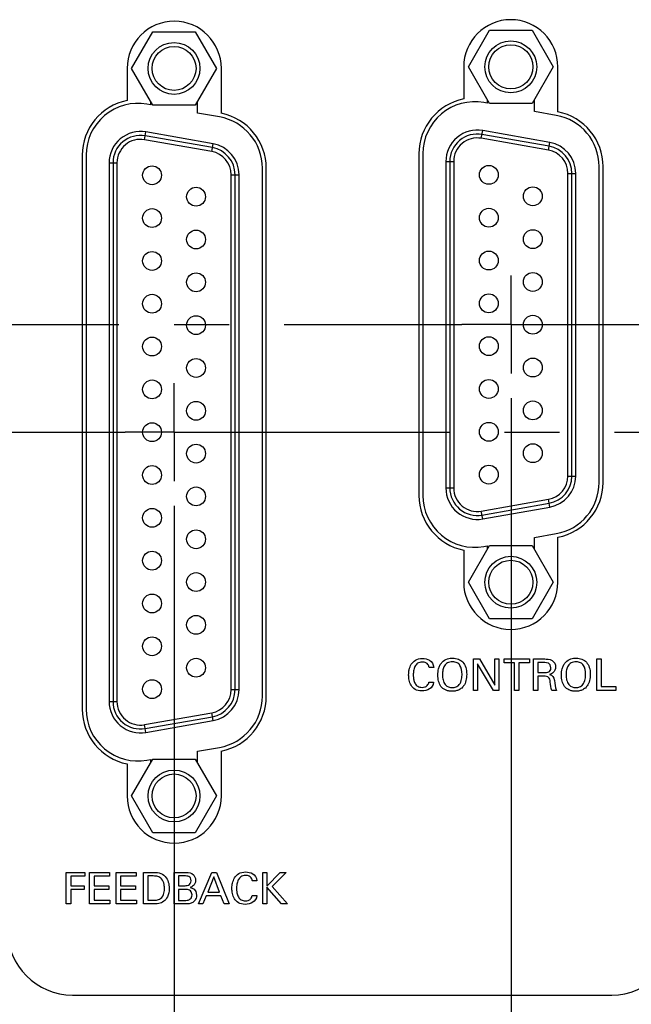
# Model space of a CAD drawing. Header units: inches. Extents: x 0 to 34, y 0 to 22.
# Tile 36 of 89: x 8.6 to 10.1, y 12.8 to 15.3. Entities that reach past the tile are written whole.
import ezdxf

# ---------------------------------------------------------------- set-up
doc = ezdxf.new("R2010")
doc.units = ezdxf.units.IN
doc.header["$LTSCALE"] = 1.87
doc.header["$MEASUREMENT"] = 0
doc.linetypes.add('CENTER', pattern=[0.6, 0.375, -0.075, 0.075, -0.075])
doc.layers.get('0').update_dxf_attribs({"linetype": 'CONTINUOUS'})
for name, color, linetype in [('DATUMCURVES', 7, 'CONTINUOUS'), ('DEFAULT_1', 7, 'CENTER'), ('DIMENSIONS', 7, 'CONTINUOUS')]:
    doc.layers.add(name, color=color, linetype=linetype)
doc.styles.get("Standard").update_dxf_attribs({"font": 'txt', "width": 0.8})
doc.dimstyles.new('DIMSTYLE_1', dxfattribs={"dimtxt": 0.125, "dimasz": 0.18, "dimexe": 0.18, "dimexo": 0.0625, "dimgap": 0.09, "dimtad": 0, "dimtih": 1, "dimtoh": 1, "dimdec": 3, "dimzin": 4, "dimdsep": 46, "dimtxsty": 'STANDARD', "dimblk": '_FILLED', "dimblk1": '_FILLED', "dimblk2": '_FILLED', "dimcen": 0.09, "dimadec": 0, "dimazin": 0, "dimtp": 0.001, "dimtm": 0.001, "dimtfac": 1, "dimtdec": 3, "dimtofl": 0, "dimtmove": 0, "dimatfit": 3, "dimldrblk": '_FILLED', "dimfxl": 1, "dimtolj": 1, "dimtzin": 4, "dimarcsym": 0})

# ---------------------------------------------------------------- blocks, each defined once
blk = doc.blocks.new('*D6')
at = {"layer": 'DIMENSIONS', "color": 2, "linetype": 'CONTINUOUS'}
blk.add_line((8.9827, 14.0311), (8.9827, 11.6911), dxfattribs=at)
at = {"layer": 'DIMENSIONS', "color": 2, "linetype": 'CONTINUOUS', "width": 0.8}
for s, p in [(']', (9.0452, 11.5286)), ('121.98', (9.0452, 10.9286)), ('[', (9.0452, 10.8286)), ('4.803', (9.0452, 10.2036))]:
    blk.add_text(s, height=0.125, rotation=90, dxfattribs=at).set_placement(p)
blk = doc.blocks.new('_FILLED')
at = {"color": 0, "linetype": 'BYBLOCK'}
blk.add_solid([(0, 0), (-1, 0.174), (-1, -0.174)], dxfattribs=at)
blk = doc.blocks.new('*D7')
at = {"layer": 'DIMENSIONS', "color": 2, "linetype": 'CONTINUOUS'}
blk.add_line((9.8407, 14.3051), (9.8407, 11.6911), dxfattribs=at)
at = {"layer": 'DIMENSIONS', "color": 2, "linetype": 'CONTINUOUS', "width": 0.8}
for s, p in [(']', (9.9032, 11.5286)), ('143.78', (9.9032, 10.9286)), ('[', (9.9032, 10.8286)), ('5.661', (9.9032, 10.2036))]:
    blk.add_text(s, height=0.125, rotation=90, dxfattribs=at).set_placement(p)
blk = doc.blocks.new('*D8')
at = {"layer": 'DIMENSIONS', "color": 2, "linetype": 'CONTINUOUS'}
blk.add_line((10.6827, 14.0311), (10.6827, 11.6911), dxfattribs=at)
at = {"layer": 'DIMENSIONS', "color": 2, "linetype": 'CONTINUOUS', "width": 0.8}
for s, p in [(']', (10.7452, 11.5286)), ('165.16', (10.7452, 10.9286)), ('[', (10.7452, 10.8286)), ('6.503', (10.7452, 10.2036))]:
    blk.add_text(s, height=0.125, rotation=90, dxfattribs=at).set_placement(p)
blk = doc.blocks.new('*D9')
at = {"layer": 'DIMENSIONS', "color": 2, "linetype": 'CONTINUOUS'}
blk.add_line((11.5407, 14.3051), (11.5407, 11.6911), dxfattribs=at)
at = {"layer": 'DIMENSIONS', "color": 2, "linetype": 'CONTINUOUS', "width": 0.8}
for s, p in [(']', (11.6032, 11.5286)), ('186.96', (11.6032, 10.9286)), ('[', (11.6032, 10.8286)), ('7.361', (11.6032, 10.2036))]:
    blk.add_text(s, height=0.125, rotation=90, dxfattribs=at).set_placement(p)
blk = doc.blocks.new('*D10')
at = {"layer": 'DIMENSIONS', "color": 2, "linetype": 'CONTINUOUS'}
blk.add_line((12.3827, 14.0311), (12.3827, 11.6911), dxfattribs=at)
at = {"layer": 'DIMENSIONS', "color": 2, "linetype": 'CONTINUOUS', "width": 0.8}
for s, p in [(']', (12.4452, 11.5286)), ('208.34', (12.4452, 10.9286)), ('[', (12.4452, 10.8286)), ('8.203', (12.4452, 10.2036))]:
    blk.add_text(s, height=0.125, rotation=90, dxfattribs=at).set_placement(p)
blk = doc.blocks.new('*D11')
at = {"layer": 'DIMENSIONS', "color": 2, "linetype": 'CONTINUOUS'}
blk.add_line((13.2407, 14.3051), (13.2407, 11.6911), dxfattribs=at)
at = {"layer": 'DIMENSIONS', "color": 2, "linetype": 'CONTINUOUS', "width": 0.8}
for s, p in [(']', (13.3032, 11.5286)), ('230.14', (13.3032, 10.9286)), ('[', (13.3032, 10.8286)), ('9.061', (13.3032, 10.2036))]:
    blk.add_text(s, height=0.125, rotation=90, dxfattribs=at).set_placement(p)

msp = doc.modelspace()

# ---------------------------------------------------------------- linework, layer by layer
at = {"color": 7, "linetype": 'CONTINUOUS'}
for p, q in [((9.7322, 15.1486), (9.7862, 15.2421)), ((9.7862, 15.2421), (9.8942, 15.2421)), ((9.8942, 15.2421), (9.9482, 15.1486)), ((8.8742, 15.1446), (8.9282, 15.2381)), ((8.9282, 15.2381), (9.0362, 15.2381)), ((9.0362, 15.2381), (9.0902, 15.1446)), ((8.8627, 15.1446), (8.8627, 15.063)), ((8.9282, 15.0511), (8.8742, 15.1446)), ((9.0902, 15.1446), (9.0362, 15.0511)), ((9.1027, 15.0303), (9.1027, 15.1446)), ((9.7202, 15.1486), (9.7202, 15.0669)), ((9.7862, 15.0551), (9.7322, 15.1486)), ((9.9482, 15.1486), (9.8942, 15.0551)), ((9.9602, 15.0341), (9.9602, 15.1486)), ((9.7802, 15.0656), (9.7802, 15.056)), ((9.9002, 15.0349), (9.9002, 15.0656)), ((8.9222, 15.052), (8.9131, 15.0536)), ((8.9222, 15.0616), (8.9222, 15.052)), ((9.0362, 15.0511), (8.9282, 15.0511)), ((9.0422, 15.0309), (9.0422, 15.0616)), ((9.7802, 15.056), (9.7711, 15.0576)), ((9.8942, 15.0551), (9.7862, 15.0551)), ((9.0981, 15.021), (9.0422, 15.0309)), ((9.9561, 15.025), (9.9002, 15.0349)), ((8.9071, 14.9632), (8.9106, 14.9829)), ((9.0781, 14.9331), (8.9071, 14.9632)), ((9.0799, 14.9429), (8.9088, 14.9731)), ((9.0816, 14.9528), (8.9106, 14.9829)), ((9.7651, 14.9667), (9.7686, 14.9864)), ((9.9361, 14.9366), (9.7651, 14.9667)), ((9.9379, 14.9464), (9.7668, 14.9766)), ((9.9396, 14.9563), (9.7686, 14.9864)), ((9.0781, 14.9331), (9.0816, 14.9528)), ((9.9361, 14.9366), (9.9396, 14.9563)), ((8.7482, 14.9236), (8.7482, 13.5136)), ((8.7582, 14.9236), (8.7582, 13.5136)), ((9.6062, 14.9276), (9.6062, 14.0576)), ((9.6162, 14.9276), (9.6162, 14.0576)), ((8.8167, 14.9041), (8.8167, 13.5331)), ((8.8167, 14.9041), (8.8367, 14.9041)), ((8.8267, 14.9041), (8.8267, 13.5331)), ((8.8367, 14.9041), (8.8367, 13.5331)), ((9.2072, 13.5463), (9.2072, 14.891)), ((9.2172, 13.5466), (9.2172, 14.8906)), ((9.6747, 14.9076), (9.6947, 14.9076)), ((9.6747, 14.9076), (9.6747, 14.0766)), ((9.6847, 14.9076), (9.6847, 14.0766)), ((9.6947, 14.9076), (9.6947, 14.0766)), ((10.0652, 14.0903), (10.0652, 14.895)), ((10.0752, 14.0906), (10.0752, 14.8946)), ((9.1277, 13.5633), (9.1277, 14.874)), ((9.1277, 14.874), (9.1477, 14.874)), ((9.1377, 13.5633), (9.1377, 14.874)), ((9.1477, 13.5633), (9.1477, 14.874)), ((9.9857, 14.8775), (10.0057, 14.8775)), ((9.9857, 14.1068), (9.9857, 14.8775)), ((9.9957, 14.1068), (9.9957, 14.8775)), ((10.0057, 14.1068), (10.0057, 14.8775)), ((9.9857, 14.1068), (10.0057, 14.1068)), ((9.6747, 14.0766), (9.6947, 14.0766)), ((9.7651, 14.0176), (9.9361, 14.0477)), ((9.7668, 14.0077), (9.9379, 14.0379)), ((9.9396, 14.028), (9.9361, 14.0477)), ((9.7686, 13.9979), (9.7651, 14.0176)), ((9.7686, 13.9979), (9.9396, 14.028)), ((9.9002, 13.9504), (9.9561, 13.9603)), ((9.9002, 13.9197), (9.9002, 13.9504)), ((9.9602, 13.8366), (9.9602, 13.9512)), ((9.7202, 13.9184), (9.7202, 13.8366)), ((9.7322, 13.8366), (9.7862, 13.9301)), ((9.7711, 13.9276), (9.7802, 13.9292)), ((9.7802, 13.9292), (9.7802, 13.9197)), ((9.7862, 13.9301), (9.8942, 13.9301)), ((9.8942, 13.9301), (9.9482, 13.8366)), ((9.7862, 13.7431), (9.7322, 13.8366)), ((9.9482, 13.8366), (9.8942, 13.7431)), ((9.8942, 13.7431), (9.7862, 13.7431)), ((9.1277, 13.5633), (9.1477, 13.5633)), ((8.8167, 13.5331), (8.8367, 13.5331)), ((8.9071, 13.4741), (9.0781, 13.5042)), ((8.9088, 13.4642), (9.0799, 13.4944)), ((8.9106, 13.4544), (9.0816, 13.4845)), ((9.0816, 13.4845), (9.0781, 13.5042)), ((8.9106, 13.4544), (8.9071, 13.4741)), ((9.0422, 13.4064), (9.0981, 13.4163)), ((8.8742, 13.2926), (8.9282, 13.3861)), ((8.9131, 13.3836), (8.9222, 13.3852)), ((8.9222, 13.3852), (8.9222, 13.3757)), ((8.9282, 13.3861), (9.0362, 13.3861)), ((9.0362, 13.3861), (9.0902, 13.2926)), ((9.0422, 13.3757), (9.0422, 13.4064)), ((9.1027, 13.2926), (9.1027, 13.407)), ((8.8627, 13.3743), (8.8627, 13.2926)), ((8.9282, 13.1991), (8.8742, 13.2926)), ((9.0902, 13.2926), (9.0362, 13.1991)), ((9.0362, 13.1991), (8.9282, 13.1991))]:
    msp.add_line(p, q, dxfattribs=at)
for centre, radius in [((9.8402, 15.1486), 0.066), ((8.9822, 15.1446), 0.066), ((8.9822, 15.1446), 0.056), ((9.8402, 15.1486), 0.056), ((8.9262, 14.8726), 0.024), ((9.7842, 14.8736), 0.024), ((9.0382, 14.8181), 0.024), ((9.8962, 14.8191), 0.024), ((9.7842, 14.7646), 0.024), ((8.9262, 14.7636), 0.024), ((9.0382, 14.7091), 0.024), ((9.8962, 14.7101), 0.024), ((8.9262, 14.6546), 0.024), ((9.7842, 14.6556), 0.024), ((9.0382, 14.6001), 0.024), ((9.8962, 14.6011), 0.024), ((8.9262, 14.5456), 0.024), ((9.7842, 14.5466), 0.024), ((9.0382, 14.4911), 0.024), ((9.8962, 14.4921), 0.024), ((8.9262, 14.4366), 0.024), ((9.7842, 14.4376), 0.024), ((9.0382, 14.3821), 0.024), ((9.8962, 14.3831), 0.024), ((8.9262, 14.3276), 0.024), ((9.7842, 14.3286), 0.024), ((9.0382, 14.2731), 0.024), ((9.8962, 14.2741), 0.024), ((8.9262, 14.2186), 0.024), ((9.7842, 14.2196), 0.024), ((9.0382, 14.1641), 0.024), ((9.8962, 14.1651), 0.024), ((8.9262, 14.1096), 0.024), ((9.7842, 14.1106), 0.024), ((9.0382, 14.0551), 0.024), ((8.9262, 14.0006), 0.024), ((9.0382, 13.9461), 0.024), ((8.9262, 13.8916), 0.024), ((9.8402, 13.8366), 0.066), ((9.8402, 13.8366), 0.056), ((9.0382, 13.8371), 0.024), ((8.9262, 13.7826), 0.024), ((9.0382, 13.7281), 0.024), ((8.9262, 13.6736), 0.024), ((9.0382, 13.6191), 0.024), ((8.9262, 13.5646), 0.024), ((8.9822, 13.2926), 0.066), ((8.9822, 13.2926), 0.056)]:
    msp.add_circle(centre, radius, dxfattribs=at)
for centre, radius, start, end in [((8.9827, 15.1446), 0.12, 0, 180), ((9.8402, 15.1486), 0.12, 0, 180), ((9.7482, 14.9276), 0.142, 101.3723, 180), ((8.8902, 14.9236), 0.142, 101.1666, 180), ((8.8902, 14.9236), 0.132, 80, 180), ((9.7482, 14.9276), 0.132, 80, 180), ((9.0752, 14.891), 0.132, 0, 80), ((9.0747, 14.8906), 0.1425, 0, 78.6839), ((9.9332, 14.895), 0.132, 0, 80), ((9.9332, 14.8946), 0.142, 0, 79.039), ((8.8967, 14.9041), 0.08, 80, 180), ((8.8967, 14.9041), 0.07, 80, 180), ((8.8967, 14.9041), 0.06, 80, 180), ((9.7547, 14.9076), 0.08, 80, 180), ((9.7547, 14.9076), 0.07, 80, 180), ((9.7547, 14.9076), 0.06, 80, 180), ((9.0677, 14.874), 0.07, 0, 80), ((9.0677, 14.874), 0.08, 0, 80), ((9.9257, 14.8775), 0.07, 0, 80), ((9.9257, 14.8775), 0.08, 0, 80), ((9.0677, 14.874), 0.06, 0, 80), ((9.9257, 14.8775), 0.06, 0, 80), ((9.9257, 14.1068), 0.06, 280, 360), ((9.9257, 14.1068), 0.07, 280, 360), ((9.9257, 14.1068), 0.08, 280, 360), ((9.9332, 14.0903), 0.132, 280, 360), ((9.9332, 14.0906), 0.142, 280.961, 360), ((9.7547, 14.0766), 0.08, 180, 280), ((9.7547, 14.0766), 0.07, 180, 280), ((9.7547, 14.0766), 0.06, 180, 280), ((9.7482, 14.0576), 0.142, 180, 258.6277), ((9.7482, 14.0576), 0.132, 180, 280), ((9.8402, 13.8366), 0.12, 180, 360), ((9.0677, 13.5633), 0.06, 280, 360), ((9.0677, 13.5633), 0.07, 280, 360), ((9.0677, 13.5633), 0.08, 280, 360), ((9.0752, 13.5463), 0.132, 280, 360), ((9.0747, 13.5466), 0.1425, 281.3161, 360), ((8.8902, 13.5136), 0.142, 180, 258.8334), ((8.8902, 13.5136), 0.132, 180, 280), ((8.8967, 13.5331), 0.08, 180, 280), ((8.8967, 13.5331), 0.07, 180, 280), ((8.8967, 13.5331), 0.06, 180, 280), ((8.9827, 13.2926), 0.12, 180, 360)]:
    msp.add_arc(centre, radius, start, end, dxfattribs=at)
at = {"layer": 'DATUMCURVES', "color": 40, "linetype": 'CONTINUOUS'}
for points, knots in [([(9.5803, 13.6081, 0.334), (9.5806, 13.6101, 0.334), (9.5817, 13.6166, 0.334), (9.5876, 13.633, 0.334), (9.6038, 13.6451, 0.334), (9.6343, 13.6402, 0.334), (9.6431, 13.6288, 0.334), (9.6438, 13.6196, 0.334)], [0, 0, 0, 0, 0.08542, 0.284734, 0.683363, 0.841681, 1, 1, 1, 1]), ([(9.6648, 13.6327, 0.334), (9.6691, 13.6375, 0.334), (9.6787, 13.6424, 0.334), (9.6943, 13.6441, 0.334), (9.707, 13.6416, 0.334), (9.7187, 13.6337, 0.334), (9.726, 13.6209, 0.334), (9.7285, 13.6038, 0.334), (9.7267, 13.5859, 0.334), (9.7222, 13.5752, 0.334), (9.7181, 13.5703, 0.334), (9.7171, 13.5692, 0.334)], [0, 0, 0, 0, 0.093806, 0.187611, 0.327611, 0.467611, 0.607611, 0.747611, 0.857346, 0.96708, 1, 1, 1, 1]), ([(9.9269, 13.6413, 0.334), (9.931, 13.6413, 0.334), (9.9482, 13.6406, 0.334), (9.9569, 13.6217, 0.334), (9.9494, 13.6051, 0.334), (9.9415, 13.6024, 0.334), (9.9391, 13.6018, 0.334)], [0, 0, 0, 0, 0.265483, 0.534168, 0.770643, 1, 1, 1, 1]), ([(9.9797, 13.6327, 0.334), (9.984, 13.6375, 0.334), (9.9935, 13.6424, 0.334), (10.0091, 13.6441, 0.334), (10.0219, 13.6416, 0.334), (10.0336, 13.6337, 0.334), (10.0409, 13.6209, 0.334), (10.0434, 13.6038, 0.334), (10.0416, 13.5859, 0.334), (10.0371, 13.5752, 0.334), (10.033, 13.5703, 0.334), (10.032, 13.5692, 0.334)], [0, 0, 0, 0, 0.093787, 0.187573, 0.32758, 0.467587, 0.607593, 0.7476, 0.857339, 0.967078, 1, 1, 1, 1]), ([(9.6319, 13.6196, 0.334), (9.6317, 13.621, 0.334), (9.6309, 13.6263, 0.334), (9.6245, 13.6321, 0.334), (9.6161, 13.634, 0.334), (9.6077, 13.6329, 0.334), (9.601, 13.6296, 0.334), (9.5953, 13.6224, 0.334), (9.5922, 13.6112, 0.334), (9.5916, 13.6004, 0.334), (9.592, 13.5938, 0.334), (9.5925, 13.5907, 0.334)], [0, 0, 0, 0, 0.195699, 0.293549, 0.391398, 0.452608, 0.513818, 0.636237, 0.758657, 0.881077, 1, 1, 1, 1]), ([(9.7171, 13.5692, 0.334), (9.7147, 13.5667, 0.334), (9.7098, 13.563, 0.334), (9.7008, 13.5599, 0.334), (9.6908, 13.5589, 0.334), (9.6809, 13.5598, 0.334), (9.6707, 13.5632, 0.334), (9.6614, 13.5709, 0.334), (9.6556, 13.5846, 0.334), (9.654, 13.599, 0.334), (9.6551, 13.6137, 0.334), (9.659, 13.625, 0.334), (9.6628, 13.6304, 0.334), (9.6648, 13.6327, 0.334)], [0, 0, 0, 0, 0.098378, 0.168647, 0.238917, 0.306185, 0.373454, 0.50799, 0.642527, 0.777063, 0.888532, 0.944266, 1, 1, 1, 1]), ([(9.716, 13.6021, 0.334), (9.716, 13.6112, 0.334), (9.7137, 13.6232, 0.334), (9.704, 13.6324, 0.334), (9.6937, 13.6346, 0.334), (9.6844, 13.6336, 0.334), (9.6771, 13.6308, 0.334), (9.6706, 13.6244, 0.334), (9.6668, 13.6136, 0.334), (9.6661, 13.605, 0.334), (9.6661, 13.6003, 0.334), (9.6661, 13.5998, 0.334)], [0, 0, 0, 0, 0.233307, 0.349961, 0.466614, 0.531369, 0.596123, 0.725632, 0.855141, 0.98465, 1, 1, 1, 1]), ([(10.032, 13.5692, 0.334), (10.0296, 13.5667, 0.334), (10.0247, 13.563, 0.334), (10.0157, 13.5599, 0.334), (10.0057, 13.5589, 0.334), (9.9958, 13.5598, 0.334), (9.9856, 13.5632, 0.334), (9.9763, 13.5709, 0.334), (9.9705, 13.5846, 0.334), (9.9688, 13.599, 0.334), (9.97, 13.6137, 0.334), (9.9739, 13.625, 0.334), (9.9777, 13.6304, 0.334), (9.9797, 13.6327, 0.334)], [0, 0, 0, 0, 0.098378, 0.168647, 0.238917, 0.306185, 0.373454, 0.50799, 0.642527, 0.777063, 0.888532, 0.944266, 1, 1, 1, 1]), ([(10.0309, 13.6021, 0.334), (10.0309, 13.6112, 0.334), (10.0286, 13.6232, 0.334), (10.0189, 13.6324, 0.334), (10.0086, 13.6346, 0.334), (9.9993, 13.6336, 0.334), (9.992, 13.6308, 0.334), (9.9855, 13.6244, 0.334), (9.9817, 13.6136, 0.334), (9.9809, 13.605, 0.334), (9.981, 13.6003, 0.334), (9.981, 13.5998, 0.334)], [0, 0, 0, 0, 0.233307, 0.349961, 0.466614, 0.531369, 0.596123, 0.725632, 0.855141, 0.98465, 1, 1, 1, 1]), ([(9.6435, 13.5822, 0.334), (9.6427, 13.5743, 0.334), (9.6348, 13.5631, 0.334), (9.6126, 13.5583, 0.334), (9.5951, 13.563, 0.334), (9.5853, 13.5737, 0.334), (9.5806, 13.5876, 0.334), (9.5797, 13.5988, 0.334), (9.58, 13.6055, 0.334), (9.5803, 13.6081, 0.334)], [0, 0, 0, 0, 0.14845, 0.296901, 0.44908, 0.60126, 0.753439, 0.905619, 1, 1, 1, 1]), ([(9.5925, 13.5907, 0.334), (9.5926, 13.5902, 0.334), (9.5933, 13.586, 0.334), (9.5957, 13.5786, 0.334), (9.6023, 13.571, 0.334), (9.6122, 13.5685, 0.334), (9.6216, 13.5695, 0.334), (9.6296, 13.5744, 0.334), (9.631, 13.5803, 0.334), (9.6313, 13.5822, 0.334)], [0, 0, 0, 0, 0.027861, 0.222888, 0.417915, 0.612942, 0.71716, 0.821377, 1, 1, 1, 1]), ([(9.6661, 13.5998, 0.334), (9.6662, 13.5958, 0.334), (9.6671, 13.5873, 0.334), (9.6704, 13.5794, 0.334), (9.6732, 13.576, 0.334)], [0, 0, 0, 0, 0.470588, 1, 1, 1, 1]), ([(9.6732, 13.576, 0.334), (9.6778, 13.5703, 0.334), (9.6881, 13.5678, 0.334), (9.7008, 13.5695, 0.334), (9.7106, 13.5761, 0.334), (9.7157, 13.5904, 0.334), (9.716, 13.5994, 0.334), (9.716, 13.6021, 0.334)], [0, 0, 0, 0, 0.284608, 0.432124, 0.579639, 0.78982, 1, 1, 1, 1]), ([(9.9444, 13.5611, 0.334), (9.9427, 13.5664, 0.334), (9.9408, 13.5848, 0.334), (9.9382, 13.5955, 0.334), (9.9299, 13.5973, 0.334), (9.9232, 13.5973, 0.334)], [0, 0, 0, 0, 0.344394, 0.672197, 1, 1, 1, 1]), ([(9.981, 13.5998, 0.334), (9.9811, 13.5958, 0.334), (9.982, 13.5873, 0.334), (9.9853, 13.5794, 0.334), (9.9881, 13.576, 0.334)], [0, 0, 0, 0, 0.470588, 1, 1, 1, 1]), ([(9.9881, 13.576, 0.334), (9.9927, 13.5703, 0.334), (10.003, 13.5678, 0.334), (10.0157, 13.5695, 0.334), (10.0255, 13.5761, 0.334), (10.0306, 13.5904, 0.334), (10.0309, 13.5994, 0.334), (10.0309, 13.6021, 0.334)], [0, 0, 0, 0, 0.284721, 0.432231, 0.579742, 0.789871, 1, 1, 1, 1]), ([(8.9276, 13.0981, 0.334), (8.9329, 13.0981, 0.334), (8.9446, 13.0983, 0.334), (8.9601, 13.0901, 0.334), (8.9684, 13.0738, 0.334), (8.9709, 13.0537, 0.334), (8.9661, 13.0344, 0.334), (8.9554, 13.0222, 0.334), (8.9437, 13.0179, 0.334), (8.9328, 13.0179, 0.334), (8.9269, 13.0179, 0.334)], [0, 0, 0, 0, 0.106227, 0.212454, 0.297301, 0.382147, 0.515844, 0.649542, 0.824771, 1, 1, 1, 1]), ([(8.9579, 13.0568, 0.334), (8.9579, 13.0584, 0.334), (8.9579, 13.0666, 0.334), (8.9522, 13.0818, 0.334), (8.9417, 13.0883, 0.334), (8.9337, 13.0889, 0.334), (8.9288, 13.0889, 0.334)], [0, 0, 0, 0, 0.298058, 0.596116, 0.798058, 1, 1, 1, 1]), ([(9.0089, 13.0642, 0.334), (9.0108, 13.0642, 0.334), (9.017, 13.0643, 0.334), (9.024, 13.0687, 0.334), (9.0263, 13.0767, 0.334), (9.0243, 13.0846, 0.334), (9.0185, 13.0888, 0.334), (9.0124, 13.089, 0.334), (9.0093, 13.089, 0.334)], [0, 0, 0, 0, 0.255605, 0.383407, 0.51121, 0.633407, 0.755605, 1, 1, 1, 1]), ([(9.0112, 13.0981, 0.334), (9.021, 13.0981, 0.334), (9.0287, 13.0964, 0.334), (9.036, 13.0866, 0.334), (9.0377, 13.0777, 0.334), (9.0359, 13.069, 0.334), (9.0306, 13.0624, 0.334), (9.0255, 13.0605, 0.334), (9.0236, 13.0597, 0.334)], [0, 0, 0, 0, 0.321118, 0.431035, 0.540952, 0.655714, 0.770476, 1, 1, 1, 1]), ([(9.1301, 13.0649, 0.334), (9.1303, 13.0668, 0.334), (9.1315, 13.0734, 0.334), (9.1374, 13.0898, 0.334), (9.1536, 13.1019, 0.334), (9.184, 13.0969, 0.334), (9.1928, 13.0855, 0.334), (9.1935, 13.0764, 0.334)], [0, 0, 0, 0, 0.085463, 0.284878, 0.683706, 0.841853, 1, 1, 1, 1]), ([(9.1817, 13.0764, 0.334), (9.1814, 13.0778, 0.334), (9.1806, 13.083, 0.334), (9.1743, 13.0889, 0.334), (9.1658, 13.0908, 0.334), (9.1575, 13.0897, 0.334), (9.1507, 13.0864, 0.334), (9.1451, 13.0792, 0.334), (9.142, 13.0679, 0.334), (9.1413, 13.0571, 0.334), (9.1417, 13.0506, 0.334), (9.1422, 13.0475, 0.334)], [0, 0, 0, 0, 0.195509, 0.293263, 0.391018, 0.452267, 0.513516, 0.636015, 0.758514, 0.881012, 1, 1, 1, 1]), ([(9.1933, 13.039, 0.334), (9.1925, 13.0311, 0.334), (9.1845, 13.0199, 0.334), (9.1624, 13.015, 0.334), (9.1448, 13.0198, 0.334), (9.1351, 13.0305, 0.334), (9.1303, 13.0444, 0.334), (9.1294, 13.0555, 0.334), (9.1298, 13.0623, 0.334), (9.1301, 13.0649, 0.334)], [0, 0, 0, 0, 0.148554, 0.297109, 0.449241, 0.601374, 0.753507, 0.90564, 1, 1, 1, 1]), ([(8.9263, 13.027, 0.334), (8.9302, 13.027, 0.334), (8.938, 13.0271, 0.334), (8.9511, 13.032, 0.334), (8.9577, 13.0458, 0.334), (8.9579, 13.0545, 0.334), (8.9579, 13.0568, 0.334)], [0, 0, 0, 0, 0.171176, 0.342352, 0.671176, 1, 1, 1, 1]), ([(9.0395, 13.0397, 0.334), (9.0395, 13.0343, 0.334), (9.0359, 13.026, 0.334), (9.0293, 13.0209, 0.334), (9.0258, 13.0193, 0.334), (9.0196, 13.0178, 0.334), (9.0149, 13.0179, 0.334), (9.0118, 13.0179, 0.334)], [0, 0, 0, 0, 0.162235, 0.324471, 0.493353, 0.662235, 1, 1, 1, 1]), ([(9.0123, 13.0269, 0.334), (9.0167, 13.0269, 0.334), (9.0246, 13.0289, 0.334), (9.0297, 13.0399, 0.334), (9.0253, 13.0519, 0.334), (9.0177, 13.0546, 0.334), (9.0128, 13.0546, 0.334)], [0, 0, 0, 0, 0.267934, 0.535867, 0.767934, 1, 1, 1, 1]), ([(9.1422, 13.0475, 0.334), (9.1423, 13.0469, 0.334), (9.143, 13.0428, 0.334), (9.1455, 13.0353, 0.334), (9.1521, 13.0278, 0.334), (9.1619, 13.0252, 0.334), (9.1714, 13.0263, 0.334), (9.1793, 13.0311, 0.334), (9.1808, 13.0371, 0.334), (9.1811, 13.039, 0.334)], [0, 0, 0, 0, 0.0279, 0.223198, 0.418497, 0.613795, 0.717783, 0.821771, 1, 1, 1, 1])]:
    msp.add_open_spline(points, degree=3, knots=knots, dxfattribs=at)
for points in [[(9.7449, 13.6413, 0.334), (9.7449, 13.6413, 0.334), (9.7603, 13.6413, 0.334), (9.7603, 13.6413, 0.334)], [(9.7449, 13.5611, 0.334), (9.7449, 13.5611, 0.334), (9.7449, 13.6413, 0.334), (9.7449, 13.6413, 0.334)], [(9.7603, 13.6413, 0.334), (9.7603, 13.6413, 0.334), (9.7998, 13.575, 0.334), (9.7998, 13.575, 0.334)], [(9.7998, 13.575, 0.334), (9.7998, 13.575, 0.334), (9.7998, 13.6413, 0.334), (9.7998, 13.6413, 0.334)], [(9.7998, 13.6413, 0.334), (9.7998, 13.6413, 0.334), (9.81, 13.6413, 0.334), (9.81, 13.6413, 0.334)], [(9.81, 13.6413, 0.334), (9.81, 13.6413, 0.334), (9.81, 13.5611, 0.334), (9.81, 13.5611, 0.334)], [(9.8231, 13.6319, 0.334), (9.8231, 13.6319, 0.334), (9.8231, 13.6413, 0.334), (9.8231, 13.6413, 0.334)], [(9.8231, 13.6413, 0.334), (9.8231, 13.6413, 0.334), (9.8879, 13.6413, 0.334), (9.8879, 13.6413, 0.334)], [(9.8879, 13.6413, 0.334), (9.8879, 13.6413, 0.334), (9.8879, 13.6319, 0.334), (9.8879, 13.6319, 0.334)], [(9.8982, 13.6413, 0.334), (9.8982, 13.6413, 0.334), (9.9269, 13.6413, 0.334), (9.9269, 13.6413, 0.334)], [(9.8982, 13.5611, 0.334), (9.8982, 13.5611, 0.334), (9.8982, 13.6413, 0.334), (9.8982, 13.6413, 0.334)], [(10.0596, 13.6413, 0.334), (10.0596, 13.6413, 0.334), (10.0705, 13.6413, 0.334), (10.0705, 13.6413, 0.334)], [(10.0596, 13.5611, 0.334), (10.0596, 13.5611, 0.334), (10.0596, 13.6413, 0.334), (10.0596, 13.6413, 0.334)], [(10.0705, 13.6413, 0.334), (10.0705, 13.6413, 0.334), (10.0705, 13.571, 0.334), (10.0705, 13.571, 0.334)], [(9.6438, 13.6196, 0.334), (9.6438, 13.6196, 0.334), (9.6319, 13.6196, 0.334), (9.6319, 13.6196, 0.334)], [(9.7958, 13.5611, 0.334), (9.7958, 13.5611, 0.334), (9.755, 13.6292, 0.334), (9.755, 13.6292, 0.334)], [(9.755, 13.6292, 0.334), (9.755, 13.6292, 0.334), (9.755, 13.5611, 0.334), (9.755, 13.5611, 0.334)], [(9.85, 13.6319, 0.334), (9.85, 13.6319, 0.334), (9.8231, 13.6319, 0.334), (9.8231, 13.6319, 0.334)], [(9.85, 13.5611, 0.334), (9.85, 13.5611, 0.334), (9.85, 13.6319, 0.334), (9.85, 13.6319, 0.334)], [(9.8879, 13.6319, 0.334), (9.8879, 13.6319, 0.334), (9.861, 13.6319, 0.334), (9.861, 13.6319, 0.334)], [(9.861, 13.6319, 0.334), (9.861, 13.6319, 0.334), (9.861, 13.5611, 0.334), (9.861, 13.5611, 0.334)], [(9.9265, 13.632, 0.334), (9.9265, 13.632, 0.334), (9.909, 13.632, 0.334), (9.909, 13.632, 0.334)], [(9.909, 13.632, 0.334), (9.909, 13.632, 0.334), (9.909, 13.6068, 0.334), (9.909, 13.6068, 0.334)], [(9.9426, 13.619, 0.334), (9.9426, 13.632, 0.334), (9.931, 13.632, 0.334), (9.9265, 13.632, 0.334)], [(9.9371, 13.6085, 0.334), (9.9387, 13.6094, 0.334), (9.9426, 13.6123, 0.334), (9.9426, 13.619, 0.334)], [(9.909, 13.6068, 0.334), (9.909, 13.6068, 0.334), (9.9265, 13.6068, 0.334), (9.9265, 13.6068, 0.334)], [(9.9232, 13.5973, 0.334), (9.9232, 13.5973, 0.334), (9.9092, 13.5973, 0.334), (9.9092, 13.5973, 0.334)], [(9.9092, 13.5973, 0.334), (9.9092, 13.5973, 0.334), (9.9092, 13.5611, 0.334), (9.9092, 13.5611, 0.334)], [(9.9265, 13.6068, 0.334), (9.9278, 13.6068, 0.334), (9.9341, 13.6068, 0.334), (9.9371, 13.6085, 0.334)], [(9.9391, 13.6018, 0.334), (9.9468, 13.5998, 0.334), (9.9502, 13.5963, 0.334), (9.9513, 13.5863, 0.334)], [(9.9513, 13.5863, 0.334), (9.9524, 13.5769, 0.334), (9.9532, 13.57, 0.334), (9.9563, 13.5611, 0.334)], [(9.6313, 13.5822, 0.334), (9.6313, 13.5822, 0.334), (9.6435, 13.5822, 0.334), (9.6435, 13.5822, 0.334)], [(9.755, 13.5611, 0.334), (9.755, 13.5611, 0.334), (9.7449, 13.5611, 0.334), (9.7449, 13.5611, 0.334)], [(9.81, 13.5611, 0.334), (9.81, 13.5611, 0.334), (9.7958, 13.5611, 0.334), (9.7958, 13.5611, 0.334)], [(9.861, 13.5611, 0.334), (9.861, 13.5611, 0.334), (9.85, 13.5611, 0.334), (9.85, 13.5611, 0.334)], [(9.9092, 13.5611, 0.334), (9.9092, 13.5611, 0.334), (9.8982, 13.5611, 0.334), (9.8982, 13.5611, 0.334)], [(9.9563, 13.5611, 0.334), (9.9563, 13.5611, 0.334), (9.9444, 13.5611, 0.334), (9.9444, 13.5611, 0.334)], [(10.1079, 13.5611, 0.334), (10.1079, 13.5611, 0.334), (10.0596, 13.5611, 0.334), (10.0596, 13.5611, 0.334)], [(10.0705, 13.571, 0.334), (10.0705, 13.571, 0.334), (10.1079, 13.571, 0.334), (10.1079, 13.571, 0.334)], [(10.1079, 13.571, 0.334), (10.1079, 13.571, 0.334), (10.1079, 13.5611, 0.334), (10.1079, 13.5611, 0.334)], [(8.7076, 13.0981, 0.334), (8.7076, 13.0981, 0.334), (8.7553, 13.0981, 0.334), (8.7553, 13.0981, 0.334)], [(8.7076, 13.0179, 0.334), (8.7076, 13.0179, 0.334), (8.7076, 13.0981, 0.334), (8.7076, 13.0981, 0.334)], [(8.7553, 13.0886, 0.334), (8.7553, 13.0886, 0.334), (8.7189, 13.0886, 0.334), (8.7189, 13.0886, 0.334)], [(8.7189, 13.0886, 0.334), (8.7189, 13.0886, 0.334), (8.7189, 13.0636, 0.334), (8.7189, 13.0636, 0.334)], [(8.7553, 13.0981, 0.334), (8.7553, 13.0981, 0.334), (8.7553, 13.0886, 0.334), (8.7553, 13.0886, 0.334)], [(8.7672, 13.0981, 0.334), (8.7672, 13.0981, 0.334), (8.8176, 13.0981, 0.334), (8.8176, 13.0981, 0.334)], [(8.7672, 13.0179, 0.334), (8.7672, 13.0179, 0.334), (8.7672, 13.0981, 0.334), (8.7672, 13.0981, 0.334)], [(8.8176, 13.0886, 0.334), (8.8176, 13.0886, 0.334), (8.7783, 13.0886, 0.334), (8.7783, 13.0886, 0.334)], [(8.7783, 13.0886, 0.334), (8.7783, 13.0886, 0.334), (8.7783, 13.0636, 0.334), (8.7783, 13.0636, 0.334)], [(8.8176, 13.0981, 0.334), (8.8176, 13.0981, 0.334), (8.8176, 13.0886, 0.334), (8.8176, 13.0886, 0.334)], [(8.8351, 13.0981, 0.334), (8.8351, 13.0981, 0.334), (8.8854, 13.0981, 0.334), (8.8854, 13.0981, 0.334)], [(8.8351, 13.0179, 0.334), (8.8351, 13.0179, 0.334), (8.8351, 13.0981, 0.334), (8.8351, 13.0981, 0.334)], [(8.8854, 13.0886, 0.334), (8.8854, 13.0886, 0.334), (8.8462, 13.0886, 0.334), (8.8462, 13.0886, 0.334)], [(8.8462, 13.0886, 0.334), (8.8462, 13.0886, 0.334), (8.8462, 13.0636, 0.334), (8.8462, 13.0636, 0.334)], [(8.8854, 13.0981, 0.334), (8.8854, 13.0981, 0.334), (8.8854, 13.0886, 0.334), (8.8854, 13.0886, 0.334)], [(8.9043, 13.0981, 0.334), (8.9043, 13.0981, 0.334), (8.9276, 13.0981, 0.334), (8.9276, 13.0981, 0.334)], [(8.9043, 13.0179, 0.334), (8.9043, 13.0179, 0.334), (8.9043, 13.0981, 0.334), (8.9043, 13.0981, 0.334)], [(8.9288, 13.0889, 0.334), (8.9288, 13.0889, 0.334), (8.9154, 13.0889, 0.334), (8.9154, 13.0889, 0.334)], [(8.9154, 13.0889, 0.334), (8.9154, 13.0889, 0.334), (8.9154, 13.027, 0.334), (8.9154, 13.027, 0.334)], [(8.9826, 13.0981, 0.334), (8.9826, 13.0981, 0.334), (9.0112, 13.0981, 0.334), (9.0112, 13.0981, 0.334)], [(8.9826, 13.0179, 0.334), (8.9826, 13.0179, 0.334), (8.9826, 13.0981, 0.334), (8.9826, 13.0981, 0.334)], [(9.0093, 13.089, 0.334), (9.0093, 13.089, 0.334), (8.9933, 13.089, 0.334), (8.9933, 13.089, 0.334)], [(8.9933, 13.089, 0.334), (8.9933, 13.089, 0.334), (8.9933, 13.0642, 0.334), (8.9933, 13.0642, 0.334)], [(9.0443, 13.0179, 0.334), (9.0443, 13.0179, 0.334), (9.0781, 13.0981, 0.334), (9.0781, 13.0981, 0.334)], [(9.0835, 13.0871, 0.334), (9.0835, 13.0871, 0.334), (9.068, 13.0477, 0.334), (9.068, 13.0477, 0.334)], [(9.0781, 13.0981, 0.334), (9.0781, 13.0981, 0.334), (9.09, 13.0981, 0.334), (9.09, 13.0981, 0.334)], [(9.0983, 13.0477, 0.334), (9.0983, 13.0477, 0.334), (9.0835, 13.0871, 0.334), (9.0835, 13.0871, 0.334)], [(9.09, 13.0981, 0.334), (9.09, 13.0981, 0.334), (9.1224, 13.0179, 0.334), (9.1224, 13.0179, 0.334)], [(9.208, 13.0981, 0.334), (9.208, 13.0981, 0.334), (9.219, 13.0981, 0.334), (9.219, 13.0981, 0.334)], [(9.208, 13.0179, 0.334), (9.208, 13.0179, 0.334), (9.208, 13.0981, 0.334), (9.208, 13.0981, 0.334)], [(9.219, 13.0981, 0.334), (9.219, 13.0981, 0.334), (9.219, 13.063, 0.334), (9.219, 13.063, 0.334)], [(9.219, 13.063, 0.334), (9.219, 13.063, 0.334), (9.2524, 13.0981, 0.334), (9.2524, 13.0981, 0.334)], [(9.2677, 13.0981, 0.334), (9.2677, 13.0981, 0.334), (9.2318, 13.0622, 0.334), (9.2318, 13.0622, 0.334)], [(9.2524, 13.0981, 0.334), (9.2524, 13.0981, 0.334), (9.2677, 13.0981, 0.334), (9.2677, 13.0981, 0.334)], [(8.7189, 13.0636, 0.334), (8.7189, 13.0636, 0.334), (8.7532, 13.0636, 0.334), (8.7532, 13.0636, 0.334)], [(8.7532, 13.0636, 0.334), (8.7532, 13.0636, 0.334), (8.7532, 13.0543, 0.334), (8.7532, 13.0543, 0.334)], [(8.7783, 13.0636, 0.334), (8.7783, 13.0636, 0.334), (8.8157, 13.0636, 0.334), (8.8157, 13.0636, 0.334)], [(8.8157, 13.0636, 0.334), (8.8157, 13.0636, 0.334), (8.8157, 13.0543, 0.334), (8.8157, 13.0543, 0.334)], [(8.8462, 13.0636, 0.334), (8.8462, 13.0636, 0.334), (8.8836, 13.0636, 0.334), (8.8836, 13.0636, 0.334)], [(8.8836, 13.0636, 0.334), (8.8836, 13.0636, 0.334), (8.8836, 13.0543, 0.334), (8.8836, 13.0543, 0.334)], [(8.9933, 13.0642, 0.334), (8.9933, 13.0642, 0.334), (9.0089, 13.0642, 0.334), (9.0089, 13.0642, 0.334)], [(9.0236, 13.0597, 0.334), (9.0282, 13.0584, 0.334), (9.0395, 13.0551, 0.334), (9.0395, 13.0397, 0.334)], [(9.1935, 13.0764, 0.334), (9.1935, 13.0764, 0.334), (9.1817, 13.0764, 0.334), (9.1817, 13.0764, 0.334)], [(9.256, 13.0179, 0.334), (9.256, 13.0179, 0.334), (9.219, 13.0604, 0.334), (9.219, 13.0604, 0.334)], [(9.219, 13.0604, 0.334), (9.219, 13.0604, 0.334), (9.219, 13.0179, 0.334), (9.219, 13.0179, 0.334)], [(9.2318, 13.0622, 0.334), (9.2318, 13.0622, 0.334), (9.2715, 13.0179, 0.334), (9.2715, 13.0179, 0.334)], [(8.7532, 13.0543, 0.334), (8.7532, 13.0543, 0.334), (8.7189, 13.0543, 0.334), (8.7189, 13.0543, 0.334)], [(8.7189, 13.0543, 0.334), (8.7189, 13.0543, 0.334), (8.7189, 13.0179, 0.334), (8.7189, 13.0179, 0.334)], [(8.8157, 13.0543, 0.334), (8.8157, 13.0543, 0.334), (8.7783, 13.0543, 0.334), (8.7783, 13.0543, 0.334)], [(8.7783, 13.0543, 0.334), (8.7783, 13.0543, 0.334), (8.7783, 13.0276, 0.334), (8.7783, 13.0276, 0.334)], [(8.8836, 13.0543, 0.334), (8.8836, 13.0543, 0.334), (8.8462, 13.0543, 0.334), (8.8462, 13.0543, 0.334)], [(8.8462, 13.0543, 0.334), (8.8462, 13.0543, 0.334), (8.8462, 13.0276, 0.334), (8.8462, 13.0276, 0.334)], [(9.0128, 13.0546, 0.334), (9.0128, 13.0546, 0.334), (8.9933, 13.0546, 0.334), (8.9933, 13.0546, 0.334)], [(8.9933, 13.0546, 0.334), (8.9933, 13.0546, 0.334), (8.9933, 13.0269, 0.334), (8.9933, 13.0269, 0.334)], [(9.0644, 13.0387, 0.334), (9.0644, 13.0387, 0.334), (9.0558, 13.0179, 0.334), (9.0558, 13.0179, 0.334)], [(9.1017, 13.0387, 0.334), (9.1017, 13.0387, 0.334), (9.0644, 13.0387, 0.334), (9.0644, 13.0387, 0.334)], [(9.068, 13.0477, 0.334), (9.068, 13.0477, 0.334), (9.0983, 13.0477, 0.334), (9.0983, 13.0477, 0.334)], [(9.1103, 13.0179, 0.334), (9.1103, 13.0179, 0.334), (9.1017, 13.0387, 0.334), (9.1017, 13.0387, 0.334)], [(9.1811, 13.039, 0.334), (9.1811, 13.039, 0.334), (9.1933, 13.039, 0.334), (9.1933, 13.039, 0.334)], [(8.7189, 13.0179, 0.334), (8.7189, 13.0179, 0.334), (8.7076, 13.0179, 0.334), (8.7076, 13.0179, 0.334)], [(8.8184, 13.0179, 0.334), (8.8184, 13.0179, 0.334), (8.7672, 13.0179, 0.334), (8.7672, 13.0179, 0.334)], [(8.7783, 13.0276, 0.334), (8.7783, 13.0276, 0.334), (8.8184, 13.0276, 0.334), (8.8184, 13.0276, 0.334)], [(8.8184, 13.0276, 0.334), (8.8184, 13.0276, 0.334), (8.8184, 13.0179, 0.334), (8.8184, 13.0179, 0.334)], [(8.8863, 13.0179, 0.334), (8.8863, 13.0179, 0.334), (8.8351, 13.0179, 0.334), (8.8351, 13.0179, 0.334)], [(8.8462, 13.0276, 0.334), (8.8462, 13.0276, 0.334), (8.8863, 13.0276, 0.334), (8.8863, 13.0276, 0.334)], [(8.8863, 13.0276, 0.334), (8.8863, 13.0276, 0.334), (8.8863, 13.0179, 0.334), (8.8863, 13.0179, 0.334)], [(8.9269, 13.0179, 0.334), (8.9269, 13.0179, 0.334), (8.9043, 13.0179, 0.334), (8.9043, 13.0179, 0.334)], [(8.9154, 13.027, 0.334), (8.9154, 13.027, 0.334), (8.9263, 13.027, 0.334), (8.9263, 13.027, 0.334)], [(9.0118, 13.0179, 0.334), (9.0118, 13.0179, 0.334), (8.9826, 13.0179, 0.334), (8.9826, 13.0179, 0.334)], [(8.9933, 13.0269, 0.334), (8.9933, 13.0269, 0.334), (9.0123, 13.0269, 0.334), (9.0123, 13.0269, 0.334)], [(9.0558, 13.0179, 0.334), (9.0558, 13.0179, 0.334), (9.0443, 13.0179, 0.334), (9.0443, 13.0179, 0.334)], [(9.1224, 13.0179, 0.334), (9.1224, 13.0179, 0.334), (9.1103, 13.0179, 0.334), (9.1103, 13.0179, 0.334)], [(9.219, 13.0179, 0.334), (9.219, 13.0179, 0.334), (9.208, 13.0179, 0.334), (9.208, 13.0179, 0.334)], [(9.2715, 13.0179, 0.334), (9.2715, 13.0179, 0.334), (9.256, 13.0179, 0.334), (9.256, 13.0179, 0.334)], [(8.5574, 12.9518, 0.334), (8.5574, 12.8605, 0.334), (8.6321, 12.7858, 0.334), (8.7234, 12.7858, 0.334)], [(10.0974, 12.7858, 0.334), (10.1887, 12.7858, 0.334), (10.2634, 12.8605, 0.334), (10.2634, 12.9518, 0.334)], [(8.7234, 12.7858, 0.334), (8.7234, 12.7858, 0.334), (10.0974, 12.7858, 0.334), (10.0974, 12.7858, 0.334)]]:
    msp.add_open_spline(points, degree=3, dxfattribs=at)
at = {"layer": 'DEFAULT_1', "color": 7, "linetype": 'CENTER'}
for p, q in [((9.8407, 14.4926), (9.8407, 14.6177)), ((8.1407, 14.4926), (9.7157, 14.4926)), ((9.8407, 14.4926), (9.7157, 14.4926)), ((9.8407, 14.4926), (11.4157, 14.4926)), ((9.8407, 14.4926), (9.8407, 14.3676)), ((8.9827, 14.2186), (8.9827, 14.3437)), ((7.2827, 14.2186), (8.8577, 14.2186)), ((8.9827, 14.2186), (8.8577, 14.2186)), ((8.9827, 14.2186), (10.5577, 14.2186)), ((8.9827, 14.2186), (8.9827, 14.0936))]:
    msp.add_line(p, q, dxfattribs=at)

# ---------------------------------------------------------------- dimensions: what is measured, and where the dimension line sits
at = {"layer": 'DIMENSIONS', "color": 2, "linetype": 'CONTINUOUS'}
for feature_location, offset, origin, picture, middle in [((9.8406977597, 14.3051163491), (0, -2.613975), (4.1801977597, 14.3676163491), '*D7', (9.8406977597, 10.9161413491)), ((11.5406977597, 14.3051163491), (0, -2.613975), (4.1801977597, 14.3676163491), '*D9', (11.5406977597, 10.9161413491)), ((13.2406977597, 14.3051163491), (0, -2.613975), (4.1801977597, 14.3676163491), '*D11', (13.2406977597, 10.9161413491)), ((8.9826977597, 14.0311163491), (0, -2.339975), (4.1801977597, 14.0936163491), '*D6', (8.9826977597, 10.9161413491)), ((10.6826977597, 14.0311163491), (0, -2.339975), (4.1801977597, 14.0936163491), '*D8', (10.6826977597, 10.9161413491)), ((12.3826977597, 14.0311163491), (0, -2.339975), (4.1801977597, 14.0936163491), '*D10', (12.3826977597, 10.9161413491))]:
    dim = msp.add_ordinate_dim(feature_location=feature_location, offset=offset, dtype=1, origin=origin, dimstyle='DIMSTYLE_1', dxfattribs=at)
    dim.commit()
    dim.dimension.update_dxf_attribs({"geometry": picture, "text_midpoint": middle})

doc.saveas('drawing.dxf')
